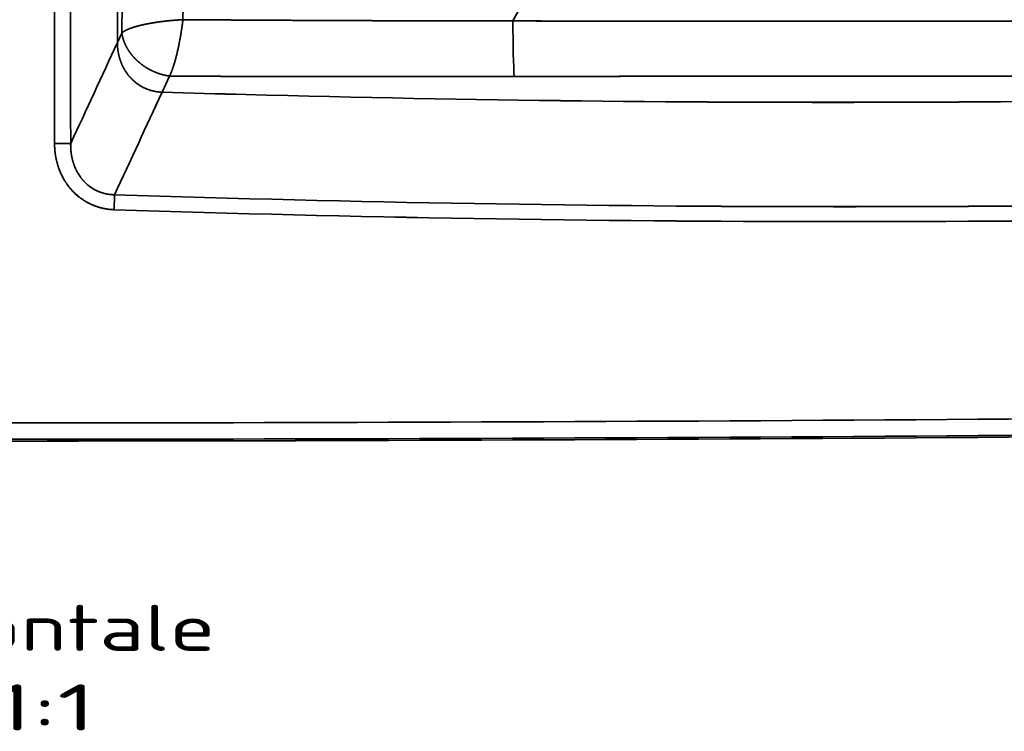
# Model space of a CAD drawing. Extents: x -14 to 1629, y 27 to 1244.
# Tile 10 of 17: x 605 to 904, y 27 to 243. Entities that reach past the tile are written whole.
import ezdxf
from ezdxf.enums import TextEntityAlignment as Align

# ---------------------------------------------------------------- set-up
doc = ezdxf.new("R2010")
doc.units = 0
doc.layers.get('0').update_dxf_attribs({"lineweight": 13})
doc.styles.get("Standard").update_dxf_attribs({"font": 'isocp.shx'})

# ---------------------------------------------------------------- blocks, each defined once
blk = doc.blocks.new('BLOCK78')
at = {"color": 7, "lineweight": 13}
for s, p, p2 in [('Vista frontale', (-100, -579.43), (70.02, -579.43)), ('Scala:', (-100, -603.61), (-27.14, -603.61)), ('  1:1', (-27.14, -603.61), (33.59, -603.61))]:
    blk.add_text(s, height=14, dxfattribs=at).set_placement(p, p2, align=Align.FIT)
blk = doc.blocks.new('BLOCK80')
at = {"color": 7, "lineweight": 35}
for p, q in [((40.15, -151.02), (40.15, -394.6)), ((40.15, -151.02), (40.15, -394.6)), ((160.24, -388.04), (240.19, -241.68)), ((240.19, -241.68), (160.24, -388.04))]:
    blk.add_line(p, q, dxfattribs=at)
at = {"color": 7, "lineweight": 35, "ltscale": 0.000365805}
blk.add_line((51.3, -388.56), (51.31, -388.56), dxfattribs=at)
at = {"color": 7, "lineweight": 35, "ltscale": 0.079884}
blk.add_line((41.5, -391.71), (40.15, -394.6), dxfattribs=at)
blk.add_line((41.5, -391.71), (40.15, -394.6), dxfattribs=at)
at = {"color": 7, "lineweight": 35, "ltscale": 0.134455}
blk.add_line((55.98, -404.79), (53.73, -409.67), dxfattribs=at)
blk.add_line((55.98, -404.79), (53.73, -409.67), dxfattribs=at)
at = {"color": 7, "lineweight": 35, "ltscale": 0.113786}
blk.add_line((39.15, -445.38), (39.3, -440.83), dxfattribs=at)
blk.add_line((39.15, -445.38), (39.3, -440.83), dxfattribs=at)
at = {"color": 7, "lineweight": 35}
for centre, radius, start, end in [((385473.73, -124.99), 385452.77, 180.0029945, 180.044643), ((385455.75, -124.99), 385434.8, 180.0029935, 180.044644), ((370326.68, -124.98), 370300.84, 180.0031179, 180.0464679), ((370343.53, -124.97), 370317.69, 180.0031189, 180.0464669), ((-95212.12, 43610.1), 104925.73, 335.1855122, 335.2039777), ((-95210.45, 43609.33), 104923.89, 335.185512, 335.2039778), ((-97002.55, 44516.16), 106949.76, 335.1429198, 335.1613161), ((-97001.95, 44515.89), 106949.1, 335.1429198, 335.1613161), ((257.5, 6312.43), 6725.19, 268.263669, 271.736331), ((257.5, 6312.83), 6725.6, 268.263774, 271.736226), ((-4.03, 41168.25), 41678.42, 270.005541, 270.834428), ((-4.03, 41168.22), 41678.39, 270.005541, 270.834428), ((-2.32, 41172.51), 41687.65, 270.003188, 270.832001), ((-2.32, 41172.38), 41687.52, 270.003187, 270.832002), ((-2.38, 41172.02), 41687.69, 270.003277, 270.831698), ((-2.39, 41172.28), 41687.94, 270.00328, 270.831696)]:
    blk.add_arc(centre, radius, start, end, dxfattribs=at)
for centre, major_axis, ratio, start_param, end_param in [((160.92, -386.79), (0.03, -20), 0.034283, 4.774838, 5.846596), ((160.92, -386.79), (0.03, -20), 0.034283, 4.774838, 5.846596), ((-2819.89, 144916.83), (3231.24, -145359.62), 0.21563, 6.271322, 6.285242), ((-2861.14, 146022.94), (3273.29, -146465.72), 0.214813, 6.271342, 6.285209), ((-2821.08, 150952.7), (3226.06, -151400.17), 0.211358, 6.271759, 6.285403), ((-2760.7, 146622.19), (3167.21, -147069.64), 0.214445, 6.271544, 6.285387)]:
    blk.add_ellipse(centre, major_axis=major_axis, ratio=ratio, start_param=start_param, end_param=end_param, dxfattribs=at)
for points, knots in [([(41.5, -391.71), (41.51, -390.43), (41.52, -389.15), (41.54, -387.91), (41.55, -385.97), (41.57, -384.02), (41.58, -383.44), (41.59, -382.15), (41.6, -380.87), (41.61, -380.24), (41.62, -379.12), (41.63, -377.98), (41.64, -377.48), (41.64, -376.93), (41.65, -376.37), (41.65, -376.32), (41.65, -376.15), (41.65, -375.98), (41.65, -375.87), (41.66, -375.63), (41.66, -375.4), (41.66, -375.32), (41.68, -373.53), (41.7, -371.73), (41.71, -369.97), (41.73, -367.95), (41.75, -365.92), (41.76, -365.27), (41.76, -364.55), (41.77, -363.83), (41.77, -363.44), (41.78, -362.85), (41.78, -362.27), (41.79, -362.07), (41.79, -361.68), (41.79, -361.28), (41.8, -361.09), (41.8, -360.5), (41.81, -359.91), (41.81, -359.52), (41.82, -358.42), (41.83, -357.33), (41.84, -355.85), (41.85, -355.04), (41.86, -354.22), (41.86, -354.1), (41.86, -353.88), (41.86, -353.65), (41.87, -353.53), (41.87, -353.19), (41.87, -352.84), (41.87, -352.64), (41.88, -352.12), (41.88, -351.57), (41.89, -351.27), (41.89, -350.57), (41.9, -349.87), (41.9, -349.45), (41.91, -348.8), (41.91, -348.16), (41.91, -348.12), (41.92, -347.67), (41.92, -347.23), (41.92, -347.03), (41.93, -346.55), (41.93, -346.09), (41.93, -345.83), (41.94, -345.34), (41.94, -344.86), (41.94, -344.64), (41.95, -344.31), (41.95, -344), (41.95, -343.89), (41.95, -343.68), (41.95, -343.47), (41.96, -343.37), (41.99, -339.06), (42.03, -334.76), (42.07, -330.33), (42.1, -325.52), (42.14, -320.74), (42.14, -320.28), (42.15, -319.22), (42.16, -318.15), (42.16, -317.63), (42.17, -316.71), (42.18, -315.8), (42.18, -315.41), (42.2, -312.27), (42.22, -309.14), (42.24, -306.39), (42.27, -302.54), (42.29, -298.69), (42.3, -297.6), (42.31, -295.42), (42.33, -293.24), (42.33, -292.14), (42.4, -280.13), (42.46, -268.1), (42.51, -257.1), (42.55, -244.71), (42.57, -232.32), (42.57, -231.5), (42.58, -227.67), (42.58, -223.84), (42.58, -221.88), (42.59, -216.88), (42.59, -211.88), (42.59, -209.41), (42.59, -204.48), (42.58, -199.54), (42.58, -197.08), (42.58, -193.65), (42.57, -190.23), (42.57, -188.59), (42.57, -186.49), (42.56, -184.39), (42.56, -183.5), (42.56, -181.32), (42.55, -179.16), (42.55, -178.04), (42.54, -176.23), (42.54, -174.42), (42.54, -173.63), (42.53, -172.71), (42.53, -171.79), (42.53, -171.66), (42.53, -171.4), (42.53, -171.14), (42.53, -171.01), (42.53, -170.83), (42.53, -170.65), (42.53, -170.6), (42.53, -170.5), (42.53, -170.4), (42.53, -170.34), (42.53, -169.99), (42.53, -169.63), (42.52, -169.32), (42.52, -168.5), (42.52, -167.65), (42.52, -167.07), (42.51, -165.75), (42.51, -164.44), (42.51, -163.57), (42.5, -162.8), (42.5, -162.04), (42.5, -162.01), (42.5, -161.95), (42.5, -161.89), (42.5, -161.86), (42.5, -161.77), (42.5, -161.67), (42.5, -161.6), (42.5, -161.51), (42.5, -161.42), (42.5, -161.4), (42.5, -160.66), (42.49, -159.93), (42.49, -159.23), (42.49, -158.26), (42.48, -157.37), (42.48, -157.07), (42.48, -156.1), (42.48, -155.1), (42.47, -154.37), (42.47, -153.49), (42.47, -152.59), (42.47, -152.51), (42.47, -152.35), (42.47, -152.19), (42.47, -152.11), (42.47, -152.03), (42.47, -151.95)], [0, 0, 0, 0, 0, 0, 9.426616, 9.426616, 9.426616, 14.212039, 14.212039, 14.212039, 18.90034, 18.90034, 18.90034, 22.540461, 22.540461, 22.540461, 22.944935, 22.944935, 22.944935, 23.753885, 23.753885, 23.753885, 24.612856, 24.612856, 24.612856, 36.806876, 36.806876, 36.806876, 39.186891, 39.186891, 39.186891, 42.032621, 42.032621, 42.032621, 43.455477, 43.455477, 43.455477, 44.878333, 44.878333, 44.878333, 47.724046, 47.724046, 47.724046, 52.827337, 52.827337, 52.827337, 53.64998, 53.64998, 53.64998, 54.472623, 54.472623, 54.472623, 56.174358, 56.174358, 56.174358, 58.180832, 58.180832, 58.180832, 60.725507, 60.725507, 60.725507, 62.265988, 62.265988, 62.265988, 63.551687, 63.551687, 63.551687, 65.278864, 65.278864, 65.278864, 66.786843, 66.786843, 66.786843, 67.540838, 67.540838, 67.540838, 68.294832, 68.294832, 68.294832, 98.574581, 98.574581, 98.574581, 102.414325, 102.414325, 102.414325, 106.148413, 106.148413, 106.148413, 108.948988, 108.948988, 108.948988, 128.552987, 128.552987, 128.552987, 136.294219, 136.294219, 136.294219, 144.035451, 144.035451, 144.035451, 221.532276, 221.532276, 221.532276, 230.648424, 230.648424, 230.648424, 248.338542, 248.338542, 248.338542, 265.571947, 265.571947, 265.571947, 282.805352, 282.805352, 282.805352, 289.512615, 289.512615, 289.512615, 297.528384, 297.528384, 297.528384, 304.803013, 304.803013, 304.803013, 310.351281, 310.351281, 310.351281, 311.276032, 311.276032, 311.276032, 312.200783, 312.200783, 312.200783, 312.557366, 312.557366, 312.557366, 312.913949, 312.913949, 312.913949, 315.044236, 315.044236, 315.044236, 318.498368, 318.498368, 318.498368, 323.636116, 323.636116, 323.636116, 323.831729, 323.831729, 323.831729, 324.027343, 324.027343, 324.027343, 324.409476, 324.409476, 324.409476, 324.613439, 324.613439, 324.613439, 329.597806, 329.597806, 329.597806, 332.201652, 332.201652, 332.201652, 338.080239, 338.080239, 338.080239, 338.647223, 338.647223, 338.647223, 339.214206, 339.214206, 339.214206, 339.214206, 339.214206, 339.214206]), ([(42.47, -151.95), (42.47, -152), (42.47, -152.05), (42.47, -152.11), (42.47, -152.21), (42.47, -152.32), (42.47, -152.37), (42.47, -152.45), (42.47, -152.53), (42.47, -152.56), (42.47, -152.63), (42.47, -152.7), (42.47, -152.73), (42.47, -153.28), (42.47, -153.82), (42.47, -154.32), (42.48, -154.94), (42.48, -155.54), (42.48, -155.63), (42.48, -155.93), (42.48, -156.21), (42.48, -156.35), (42.48, -156.55), (42.48, -156.76), (42.48, -156.83), (42.48, -156.98), (42.48, -157.13), (42.48, -157.2), (42.49, -157.94), (42.49, -158.72), (42.49, -159.48), (42.49, -160.34), (42.5, -161.21), (42.5, -161.25), (42.5, -161.38), (42.5, -161.5), (42.5, -161.58), (42.5, -161.73), (42.5, -161.89), (42.5, -161.96), (42.5, -162.08), (42.5, -162.2), (42.5, -162.24), (42.5, -162.81), (42.5, -163.39), (42.51, -163.96), (42.51, -165.05), (42.51, -166.16), (42.52, -166.69), (42.52, -167.74), (42.52, -168.77), (42.52, -169.27), (42.53, -169.84), (42.53, -170.4), (42.53, -170.47), (42.53, -170.61), (42.53, -170.75), (42.53, -170.81), (42.53, -170.9), (42.53, -171), (42.53, -171.03), (42.53, -171.08), (42.53, -171.13), (42.53, -171.16), (42.53, -171.24), (42.53, -171.32), (42.53, -171.38), (42.53, -171.53), (42.53, -171.69), (42.53, -171.81), (42.53, -171.93), (42.53, -172.05), (42.53, -172.09), (42.53, -172.16), (42.53, -172.23), (42.53, -172.26), (42.54, -174.12), (42.54, -175.96), (42.55, -177.67), (42.55, -179.73), (42.56, -181.81), (42.56, -182.08), (42.56, -182.62), (42.56, -183.16), (42.56, -183.43), (42.56, -183.97), (42.56, -184.52), (42.56, -184.8), (42.56, -185.35), (42.57, -185.89), (42.57, -186.16), (42.57, -188.66), (42.57, -191.16), (42.58, -193.39), (42.58, -196.23), (42.58, -199.07), (42.58, -199.68), (42.59, -202.12), (42.59, -204.53), (42.59, -206.22), (42.59, -208.33), (42.59, -210.46), (42.59, -210.75), (42.59, -214.61), (42.59, -218.47), (42.58, -222.03), (42.58, -227.04), (42.57, -232.06), (42.57, -233.2), (42.56, -235.75), (42.56, -238.31), (42.55, -239.18), (42.55, -241.33), (42.54, -243.48), (42.54, -244.54), (42.54, -246.12), (42.53, -247.69), (42.53, -248.21), (42.53, -249.26), (42.52, -250.31), (42.52, -250.83), (42.5, -259.68), (42.46, -268.52), (42.42, -276.74), (42.37, -286.29), (42.31, -295.88), (42.31, -296.69), (42.28, -301.26), (42.25, -305.83), (42.22, -309.09), (42.2, -312.42), (42.18, -315.74), (42.18, -315.8), (42.17, -316.1), (42.17, -316.39), (42.17, -316.57), (42.17, -316.89), (42.17, -317.22), (42.16, -317.3), (42.16, -317.49), (42.16, -317.67), (42.16, -317.76), (42.16, -318.03), (42.16, -318.29), (42.16, -318.47), (42.15, -318.98), (42.15, -319.47), (42.15, -319.76), (42.14, -320.25), (42.14, -320.77), (42.14, -320.94), (42.14, -321.27), (42.13, -321.6), (42.13, -321.79), (42.13, -322.47), (42.12, -323.14), (42.12, -323.64), (42.11, -324.35), (42.11, -325.08), (42.1, -325.25), (42.08, -329), (42.05, -332.76), (42.02, -336.44), (41.99, -339.96), (41.95, -343.49), (41.95, -343.51), (41.95, -343.59), (41.95, -343.66), (41.95, -343.71), (41.95, -343.81), (41.95, -343.9), (41.95, -343.95), (41.95, -344.05), (41.95, -344.15), (41.95, -344.19), (41.94, -344.75), (41.94, -345.34), (41.93, -345.96), (41.92, -347.31), (41.91, -348.67), (41.9, -349.51), (41.89, -350.62), (41.88, -351.68), (41.88, -352), (41.88, -352.38), (41.87, -352.75), (41.87, -352.82), (41.87, -352.97), (41.87, -353.12), (41.87, -353.19), (41.85, -354.87), (41.84, -356.55), (41.82, -358.15), (41.81, -359.83), (41.79, -361.51), (41.79, -361.6), (41.79, -361.76), (41.79, -361.93), (41.79, -362.01), (41.78, -362.26), (41.78, -362.51), (41.78, -362.66), (41.78, -362.95), (41.78, -363.25), (41.77, -363.37), (41.77, -363.64), (41.77, -363.9), (41.77, -364.03), (41.76, -364.41), (41.76, -364.77), (41.76, -364.99), (41.76, -365.39), (41.75, -365.79), (41.75, -365.98), (41.75, -366.31), (41.74, -366.66), (41.74, -366.8), (41.74, -367.08), (41.74, -367.36), (41.73, -367.6), (41.72, -369.09), (41.71, -370.58), (41.69, -371.97), (41.68, -373.37), (41.66, -374.77), (41.66, -374.82), (41.66, -374.93), (41.66, -375.04), (41.66, -375.1), (41.66, -375.18), (41.66, -375.26), (41.66, -375.29), (41.66, -375.34), (41.66, -375.39), (41.66, -375.41), (41.66, -375.54), (41.66, -375.67), (41.65, -375.78), (41.65, -375.91), (41.65, -376.04), (41.65, -376.06), (41.65, -376.11), (41.65, -376.17), (41.65, -376.2), (41.65, -376.28), (41.65, -376.36), (41.65, -376.42), (41.65, -376.53), (41.65, -376.64), (41.65, -376.69), (41.64, -377.18), (41.64, -377.67), (41.63, -378.11), (41.63, -378.78), (41.62, -379.45), (41.62, -379.63), (41.61, -380.07), (41.61, -380.52), (41.61, -380.74), (41.6, -381.6), (41.59, -382.46), (41.58, -383.09), (41.57, -383.99), (41.56, -384.89), (41.56, -385.18), (41.55, -386.64), (41.53, -388.1), (41.52, -389.27), (41.51, -390.49), (41.5, -391.71)], [0, 0, 0, 0, 0, 0, 0.350169, 0.350169, 0.350169, 0.713518, 0.713518, 0.713518, 1.053398, 1.053398, 1.053398, 1.220348, 1.220348, 1.220348, 4.940394, 4.940394, 4.940394, 6.133035, 6.133035, 6.133035, 7.450825, 7.450825, 7.450825, 8.106206, 8.106206, 8.106206, 8.778627, 8.778627, 8.778627, 14.502485, 14.502485, 14.502485, 14.810606, 14.810606, 14.810606, 15.367258, 15.367258, 15.367258, 15.923911, 15.923911, 15.923911, 16.202242, 16.202242, 16.202242, 19.846791, 19.846791, 19.846791, 23.238545, 23.238545, 23.238545, 26.557521, 26.557521, 26.557521, 27.102863, 27.102863, 27.102863, 27.644532, 27.644532, 27.644532, 27.827224, 27.827224, 27.827224, 28.009915, 28.009915, 28.009915, 28.371866, 28.371866, 28.371866, 28.939662, 28.939662, 28.939662, 29.186474, 29.186474, 29.186474, 29.433287, 29.433287, 29.433287, 42.003207, 42.003207, 42.003207, 43.866993, 43.866993, 43.866993, 45.730779, 45.730779, 45.730779, 47.594605, 47.594605, 47.594605, 49.458431, 49.458431, 49.458431, 64.833227, 64.833227, 64.833227, 69.026409, 69.026409, 69.026409, 81.663995, 81.663995, 81.663995, 83.71322, 83.71322, 83.71322, 108.238821, 108.238821, 108.238821, 118.322427, 118.322427, 118.322427, 125.855361, 125.855361, 125.855361, 133.079802, 133.079802, 133.079802, 136.692021, 136.692021, 136.692021, 140.304241, 140.304241, 140.304241, 197.801835, 197.801835, 197.801835, 206.812165, 206.812165, 206.812165, 229.529532, 229.529532, 229.529532, 229.940137, 229.940137, 229.940137, 231.637892, 231.637892, 231.637892, 232.279393, 232.279393, 232.279393, 232.909975, 232.909975, 232.909975, 234.171136, 234.171136, 234.171136, 236.734771, 236.734771, 236.734771, 237.902216, 237.902216, 237.902216, 239.027983, 239.027983, 239.027983, 242.649787, 242.649787, 242.649787, 244.047174, 244.047174, 244.047174, 268.493895, 268.493895, 268.493895, 268.671642, 268.671642, 268.671642, 269.027137, 269.027137, 269.027137, 269.382819, 269.382819, 269.382819, 269.750928, 269.750928, 269.750928, 273.198581, 273.198581, 273.198581, 277.909115, 277.909115, 277.909115, 279.938195, 279.938195, 279.938195, 280.460586, 280.460586, 280.460586, 280.982977, 280.982977, 280.982977, 292.181503, 292.181503, 292.181503, 292.7674, 292.7674, 292.7674, 293.353296, 293.353296, 293.353296, 294.52508, 294.52508, 294.52508, 295.466098, 295.466098, 295.466098, 296.389459, 296.389459, 296.389459, 298.17299, 298.17299, 298.17299, 299.641077, 299.641077, 299.641077, 300.689198, 300.689198, 300.689198, 301.582755, 301.582755, 301.582755, 311.005181, 311.005181, 311.005181, 311.372003, 311.372003, 311.372003, 311.731313, 311.731313, 311.731313, 311.910975, 311.910975, 311.910975, 312.090636, 312.090636, 312.090636, 312.809089, 312.809089, 312.809089, 312.988862, 312.988862, 312.988862, 313.168635, 313.168635, 313.168635, 313.528036, 313.528036, 313.528036, 313.873529, 313.873529, 313.873529, 316.985772, 316.985772, 316.985772, 318.612538, 318.612538, 318.612538, 320.167122, 320.167122, 320.167122, 324.845489, 324.845489, 324.845489, 326.523415, 326.523415, 326.523415, 335.117572, 335.117572, 335.117572, 335.117572, 335.117572, 335.117572]), ([(60.05, -387.65), (60.05, -387.25), (60.06, -386.86), (60.06, -386.46), (60.07, -385.67), (60.07, -384.88), (60.07, -384.49), (60.09, -382.83), (60.1, -381.19), (60.11, -380.01), (60.12, -378.68), (60.13, -377.34), (60.13, -377.27), (60.13, -377.01), (60.13, -376.75), (60.13, -376.52), (60.13, -376.26), (60.14, -376), (60.14, -375.93), (60.14, -375.6), (60.14, -375.27), (60.14, -375), (60.16, -373.14), (60.17, -371.26), (60.18, -369.61), (60.2, -367.35), (60.21, -365.1), (60.21, -364.66), (60.22, -363.7), (60.23, -362.73), (60.23, -362.51), (60.24, -361.29), (60.24, -360.06), (60.25, -359.16), (60.26, -357.95), (60.27, -356.74), (60.27, -356.44), (60.27, -355.83), (60.28, -355.23), (60.28, -354.93), (60.28, -354.54), (60.28, -354.16), (60.28, -354.08), (60.28, -353.76), (60.29, -353.44), (60.29, -353.21), (60.29, -352.74), (60.29, -352.25), (60.3, -352.01), (60.3, -351.54), (60.3, -351.07), (60.3, -350.83), (60.31, -350.35), (60.31, -349.86), (60.31, -349.62), (60.31, -349.15), (60.32, -348.68), (60.32, -348.37), (60.32, -347.82), (60.32, -347.27), (60.33, -346.95), (60.33, -346.29), (60.33, -345.64), (60.34, -345.32), (60.34, -344.82), (60.34, -344.34), (60.34, -344.17), (60.36, -341.39), (60.37, -338.61), (60.39, -335.94), (60.41, -331.53), (60.44, -327.12), (60.44, -325.36), (60.45, -323.27), (60.46, -321.19), (60.47, -320.86), (60.47, -320.2), (60.47, -319.54), (60.47, -319.21), (60.48, -318.55), (60.48, -317.9), (60.48, -317.57), (60.48, -316.99), (60.49, -316.42), (60.49, -315.76), (60.5, -314.2), (60.5, -312.64), (60.51, -311.33), (60.52, -308.07), (60.54, -304.8), (60.55, -302.69), (60.56, -299.75), (60.57, -296.8), (60.57, -295.81), (60.62, -283.5), (60.65, -271.19), (60.68, -259.8), (60.7, -247.05), (60.72, -234.29), (60.72, -233.47), (60.72, -231.08), (60.72, -228.7), (60.72, -227.26), (60.72, -223.78), (60.73, -220.3), (60.73, -217.93), (60.73, -214.38), (60.73, -210.83), (60.73, -209.65), (60.73, -207.28), (60.73, -204.91), (60.73, -203.73), (60.73, -201.36), (60.73, -199), (60.72, -197.81), (60.72, -195.32), (60.72, -192.82), (60.72, -192.16), (60.72, -190.15), (60.72, -188.13), (60.72, -187.43), (60.72, -185.99), (60.71, -184.56), (60.71, -184.02), (60.71, -182.02), (60.71, -180.03), (60.71, -178.89), (60.71, -176.73), (60.7, -174.56), (60.7, -173.64), (60.7, -172.56), (60.7, -171.48), (60.7, -171.33), (60.7, -171.02), (60.7, -170.71), (60.7, -170.57), (60.7, -170.36), (60.7, -170.16), (60.7, -170.1), (60.69, -169.69), (60.69, -169.28), (60.69, -168.91), (60.69, -167.99), (60.69, -167.05), (60.69, -166.46), (60.69, -165.16), (60.68, -163.87), (60.68, -163.09), (60.68, -162.38), (60.68, -161.68), (60.68, -161.66), (60.68, -161.6), (60.68, -161.53), (60.68, -161.48), (60.68, -161.39), (60.68, -161.29), (60.68, -161.24), (60.68, -161.18), (60.68, -161.11), (60.68, -161.09), (60.68, -161.05), (60.68, -161.01), (60.68, -160.99), (60.68, -160.25), (60.68, -159.51), (60.68, -158.8), (60.67, -157.94), (60.67, -157.13), (60.67, -156.93), (60.67, -156.73), (60.67, -156.53)], [0, 0, 0, 0, 0, 0, 2.891993, 2.891993, 2.891993, 5.783986, 5.783986, 5.783986, 15.041386, 15.041386, 15.041386, 15.523419, 15.523419, 15.523419, 16.939536, 16.939536, 16.939536, 17.421588, 17.421588, 17.421588, 19.349734, 19.349734, 19.349734, 30.945828, 30.945828, 30.945828, 35.604198, 35.604198, 35.604198, 37.943934, 37.943934, 37.943934, 44.493365, 44.493365, 44.493365, 46.676508, 46.676508, 46.676508, 48.859652, 48.859652, 48.859652, 49.434775, 49.434775, 49.434775, 51.185314, 51.185314, 51.185314, 52.726042, 52.726042, 52.726042, 54.266771, 54.266771, 54.266771, 55.809565, 55.809565, 55.809565, 57.239066, 57.239066, 57.239066, 59.293274, 59.293274, 59.293274, 61.551551, 61.551551, 61.551551, 62.787227, 62.787227, 62.787227, 81.539001, 81.539001, 81.539001, 94.025535, 94.025535, 94.025535, 96.366751, 96.366751, 96.366751, 98.707967, 98.707967, 98.707967, 101.049183, 101.049183, 101.049183, 102.809913, 102.809913, 102.809913, 112.174774, 112.174774, 112.174774, 125.992646, 125.992646, 125.992646, 133.016311, 133.016311, 133.016311, 213.081943, 213.081943, 213.081943, 221.939869, 221.939869, 221.939869, 229.718881, 229.718881, 229.718881, 246.178359, 246.178359, 246.178359, 254.418261, 254.418261, 254.418261, 262.658162, 262.658162, 262.658162, 270.898064, 270.898064, 270.898064, 280.057576, 280.057576, 280.057576, 284.934512, 284.934512, 284.934512, 290.093485, 290.093485, 290.093485, 298.884117, 298.884117, 298.884117, 305.366501, 305.366501, 305.366501, 306.446927, 306.446927, 306.446927, 307.541663, 307.541663, 307.541663, 307.901806, 307.901806, 307.901806, 310.41273, 310.41273, 310.41273, 314.083748, 314.083748, 314.083748, 318.846731, 318.846731, 318.846731, 318.994497, 318.994497, 318.994497, 319.278488, 319.278488, 319.278488, 319.564748, 319.564748, 319.564748, 319.7076, 319.7076, 319.7076, 319.850452, 319.850452, 319.850452, 324.909966, 324.909966, 324.909966, 326.625304, 326.625304, 326.625304, 326.625304, 326.625304, 326.625304]), ([(41.5, -391.71), (41.9, -391.31), (42.52, -390.91), (43.32, -390.54), (46.34, -389.42), (50.49, -388.58), (53.59, -388.14), (56.81, -387.83), (60.05, -387.65)], [0, 0, 0, 0, 0, 0, 10.348909, 10.348909, 10.348909, 33.309163, 33.309163, 33.309163, 33.309163, 33.309163, 33.309163]), ([(60.05, -387.65), (59.47, -387.68), (58.9, -387.72), (58.33, -387.76), (56.68, -387.88), (55.08, -388.04), (54.05, -388.16), (52.11, -388.41), (50.26, -388.72), (49.4, -388.87), (47.55, -389.25), (45.87, -389.68), (45, -389.94), (43.85, -390.34), (42.88, -390.78), (42.6, -390.93), (42.18, -391.16), (41.83, -391.41), (41.71, -391.51), (41.6, -391.61), (41.5, -391.71)], [0, 0, 0, 0, 0, 0, 3.997783, 3.997783, 3.997783, 11.622852, 11.622852, 11.622852, 18.742857, 18.742857, 18.742857, 27.442544, 27.442544, 27.442544, 31.422128, 31.422128, 31.422128, 33.934683, 33.934683, 33.934683, 33.934683, 33.934683, 33.934683]), ([(60.05, -387.65), (59.78, -389.81), (59.46, -391.95), (59.1, -394.04), (58.33, -397.8), (57.41, -401.14), (56.96, -402.57), (56.47, -403.81), (55.98, -404.79)], [0, 0, 0, 0, 0, 0, 15.402603, 15.402603, 15.402603, 28.63892, 28.63892, 28.63892, 28.63892, 28.63892, 28.63892]), ([(55.98, -404.79), (56.07, -404.61), (56.16, -404.41), (56.25, -404.21), (56.44, -403.79), (56.62, -403.34), (56.71, -403.1), (56.89, -402.61), (57.07, -402.09), (57.16, -401.82), (57.43, -400.97), (57.69, -400.06), (57.87, -399.43), (58.3, -397.73), (58.7, -395.92), (58.94, -394.77), (59.23, -393.16), (59.5, -391.51), (59.57, -391.08), (59.71, -390.2), (59.83, -389.31), (59.9, -388.86), (59.96, -388.34), (60.03, -387.82), (60.04, -387.77), (60.04, -387.71), (60.05, -387.65)], [0, 0, 0, 0, 0, 0, 2.545287, 2.545287, 2.545287, 5.1654, 5.1654, 5.1654, 7.860816, 7.860816, 7.860816, 13.498443, 13.498443, 13.498443, 22.549587, 22.549587, 22.549587, 25.720693, 25.720693, 25.720693, 28.973675, 28.973675, 28.973675, 29.383773, 29.383773, 29.383773, 29.383773, 29.383773, 29.383773]), ([(160.24, -388.04), (150.08, -388.03), (139.92, -388.01), (129.73, -387.99), (110.8, -387.93), (91.99, -387.85), (83.27, -387.8), (74.46, -387.75), (65.69, -387.69), (65.56, -387.69), (65.32, -387.69), (65.08, -387.69), (64.96, -387.69), (64.72, -387.68), (64.47, -387.68), (64.36, -387.68), (64.11, -387.68), (63.89, -387.68), (63.8, -387.68), (63.59, -387.68), (63.37, -387.67), (63.22, -387.67), (62.98, -387.67), (62.75, -387.67), (62.62, -387.67), (62.39, -387.67), (62.15, -387.66), (62.01, -387.66), (61.79, -387.66), (61.58, -387.66), (61.48, -387.66), (61.25, -387.66), (61, -387.66), (60.89, -387.66), (60.65, -387.65), (60.41, -387.65), (60.29, -387.65), (60.17, -387.65), (60.05, -387.65)], [0, 0, 0, 0, 0, 0, 82.237236, 82.237236, 82.237236, 153.734158, 153.734158, 153.734158, 154.735651, 154.735651, 154.735651, 155.737144, 155.737144, 155.737144, 156.739401, 156.739401, 156.739401, 157.761145, 157.761145, 157.761145, 158.721294, 158.721294, 158.721294, 159.723016, 159.723016, 159.723016, 160.692847, 160.692847, 160.692847, 161.708891, 161.708891, 161.708891, 162.732422, 162.732422, 162.732422, 163.73409, 163.73409, 163.73409, 163.73409, 163.73409, 163.73409]), ([(160.24, -388.04), (152, -388.03), (143.8, -388.02), (135.56, -388), (123.38, -387.97), (111.25, -387.93), (107.24, -387.91), (99.28, -387.88), (91.33, -387.84), (87.25, -387.82), (81.3, -387.79), (75.35, -387.75), (73.58, -387.74), (70.91, -387.73), (68.24, -387.71), (67.59, -387.7), (66.61, -387.7), (65.63, -387.69), (65.31, -387.69), (64.64, -387.68), (63.98, -387.68), (63.69, -387.68), (63.05, -387.67), (62.42, -387.67), (62.12, -387.66), (61.52, -387.66), (60.93, -387.66), (60.64, -387.65), (60.34, -387.65), (60.05, -387.65)], [0, 0, 0, 0, 0, 0, 57.181443, 57.181443, 57.181443, 85.524287, 85.524287, 85.524287, 113.518085, 113.518085, 113.518085, 127.892975, 127.892975, 127.892975, 132.559202, 132.559202, 132.559202, 134.892317, 134.892317, 134.892317, 137.291586, 137.291586, 137.291586, 139.469487, 139.469487, 139.469487, 141.647389, 141.647389, 141.647389, 141.647389, 141.647389, 141.647389]), ([(454.95, -387.65), (454.68, -387.65), (454.41, -387.65), (454.14, -387.66), (453.73, -387.66), (453.31, -387.66), (453.18, -387.66), (452.91, -387.66), (452.64, -387.67), (452.5, -387.67), (452.09, -387.67), (451.68, -387.67), (451.4, -387.68), (450.98, -387.68), (450.56, -387.68), (450.45, -387.68), (450.17, -387.68), (449.89, -387.69), (449.75, -387.69), (449.16, -387.69), (448.56, -387.7), (448.1, -387.7), (447.18, -387.7), (446.26, -387.71), (445.8, -387.71), (445.02, -387.72), (444.23, -387.72), (443.24, -387.73), (442.29, -387.74), (441.34, -387.74), (441.52, -387.74), (440.55, -387.75), (439.59, -387.75), (439.24, -387.76), (438.71, -387.76), (438.19, -387.76), (438.05, -387.76), (437.69, -387.76), (437.33, -387.77), (437.16, -387.77), (436.8, -387.77), (436.44, -387.77), (436.31, -387.77), (435.95, -387.78), (435.59, -387.78), (435.42, -387.78), (434.95, -387.78), (434.48, -387.78), (433.93, -387.79), (433.29, -387.79), (432.65, -387.79), (432.31, -387.8), (431.79, -387.8), (431.27, -387.8), (431.09, -387.8), (430.75, -387.8), (430.4, -387.81), (430.23, -387.81), (429.5, -387.81), (428.77, -387.81), (427.52, -387.82), (426.44, -387.83), (425.37, -387.83), (424.85, -387.83), (423.85, -387.84), (422.84, -387.84), (422.19, -387.85), (420.65, -387.86), (419.12, -387.86), (418.08, -387.87), (414.94, -387.88), (411.8, -387.89), (409.71, -387.9), (403.05, -387.93), (396.38, -387.95), (391.92, -387.96), (381.39, -387.99), (370.83, -388.02), (364.86, -388.03), (348.99, -388.05), (333.13, -388.07), (323.02, -388.07), (301.85, -388.08), (280.84, -388.09), (270, -388.09), (249.11, -388.09), (228.17, -388.09), (218.41, -388.08), (203.26, -388.08), (188.03, -388.07), (183.01, -388.07), (175.2, -388.06), (167.38, -388.05), (165, -388.05), (162.62, -388.05), (160.24, -388.04)], [0, 0, 0, 0, 0, 0, 2.258445, 2.258445, 2.258445, 3.387671, 3.387671, 3.387671, 4.516897, 4.516897, 4.516897, 6.775365, 6.775365, 6.775365, 7.95813, 7.95813, 7.95813, 9.087365, 9.087365, 9.087365, 12.892556, 12.892556, 12.892556, 16.697747, 16.697747, 16.697747, 19.419275, 19.419275, 19.419275, 24.533274, 24.533274, 24.533274, 27.387122, 27.387122, 27.387122, 28.886113, 28.886113, 28.886113, 30.313043, 30.313043, 30.313043, 31.824759, 31.824759, 31.824759, 33.251679, 33.251679, 33.251679, 35.686874, 35.686874, 35.686874, 38.540717, 38.540717, 38.540717, 39.967639, 39.967639, 39.967639, 41.39456, 41.39456, 41.39456, 45.958116, 45.958116, 45.958116, 50.2389, 50.2389, 50.2389, 54.250948, 54.250948, 54.250948, 62.812509, 62.812509, 62.812509, 79.935611, 79.935611, 79.935611, 117.214573, 117.214573, 117.214573, 165.679187, 165.679187, 165.679187, 246.015163, 246.015163, 246.015163, 338.640266, 338.640266, 338.640266, 418.738767, 418.738767, 418.738767, 462.885269, 462.885269, 462.885269, 482.230095, 482.230095, 482.230095, 482.230095, 482.230095, 482.230095]), ([(454.95, -387.65), (454.35, -387.65), (453.75, -387.66), (453.13, -387.66), (452.09, -387.67), (451.03, -387.68), (450.54, -387.68), (449.66, -387.69), (448.78, -387.69), (448.34, -387.7), (446.56, -387.71), (444.78, -387.72), (443.44, -387.73), (440.19, -387.75), (436.93, -387.77), (434.56, -387.78), (429.57, -387.81), (424.57, -387.84), (421.74, -387.85), (414.08, -387.89), (406.4, -387.92), (401.97, -387.93), (386.76, -387.98), (371.46, -388.02), (360.66, -388.04), (340.5, -388.06), (320.17, -388.08), (310.89, -388.08), (295.29, -388.08), (279.65, -388.09), (273.71, -388.09), (261.52, -388.09), (249.33, -388.09), (243.24, -388.09), (231.09, -388.09), (218.95, -388.08), (212.9, -388.08), (198.66, -388.08), (184.47, -388.07), (176.43, -388.06), (168.32, -388.05), (160.24, -388.04)], [0, 0, 0, 0, 0, 0, 4.570493, 4.570493, 4.570493, 7.741174, 7.741174, 7.741174, 10.985502, 10.985502, 10.985502, 20.716664, 20.716664, 20.716664, 34.671345, 34.671345, 34.671345, 56.926482, 56.926482, 56.926482, 90.0101, 90.0101, 90.0101, 166.190709, 166.190709, 166.190709, 232.583505, 232.583505, 232.583505, 275.025945, 275.025945, 275.025945, 317.337791, 317.337791, 317.337791, 359.587637, 359.587637, 359.587637, 416.781678, 416.781678, 416.781678, 416.781678, 416.781678, 416.781678]), ([(53.73, -409.67), (52.16, -409.63), (50.59, -409.36), (49.07, -408.86), (46.66, -407.65), (44.64, -405.9), (43.88, -405.11), (42.26, -403.02), (41.13, -400.63), (40.65, -399.16), (40.29, -397.35), (40.17, -395.52), (40.16, -395.22), (40.15, -394.91), (40.15, -394.6)], [0, 0, 0, 0, 0, 0, 11.120771, 11.120771, 11.120771, 18.844042, 18.844042, 18.844042, 29.814158, 29.814158, 29.814158, 32.022223, 32.022223, 32.022223, 32.022223, 32.022223, 32.022223]), ([(40.15, -394.6), (40.15, -395.69), (40.23, -396.77), (40.4, -397.84), (40.72, -399.15), (41.17, -400.41), (41.26, -400.66), (41.83, -402.07), (42.57, -403.4), (43.3, -404.44), (44.63, -405.94), (46.2, -407.17), (46.8, -407.58), (48.44, -408.54), (50.23, -409.19), (51.38, -409.48), (52.54, -409.64), (53.73, -409.67)], [0, 0, 0, 0, 0, 0, 7.613537, 7.613537, 7.613537, 9.467126, 9.467126, 9.467126, 18.418336, 18.418336, 18.418336, 23.561761, 23.561761, 23.561761, 31.887961, 31.887961, 31.887961, 31.887961, 31.887961, 31.887961]), ([(41.5, -391.71), (41.5, -391.72), (41.5, -391.73), (41.5, -391.74), (41.5, -391.76), (41.51, -391.78), (41.51, -391.79), (41.51, -391.81), (41.52, -391.83), (41.52, -391.84), (41.61, -392.44), (41.74, -393.03), (41.91, -393.61), (42.22, -394.51), (42.61, -395.37), (42.77, -395.69), (43.11, -396.33), (43.48, -396.94), (43.69, -397.25), (44.73, -398.74), (45.98, -400.08), (47.1, -401.05), (49.01, -402.38), (51.14, -403.42), (51.93, -403.75), (53.19, -404.19), (54.51, -404.53), (54.99, -404.63), (55.48, -404.72), (55.98, -404.79)], [0, 0, 0, 0, 0, 0, 0.071082, 0.071082, 0.071082, 0.142164, 0.142164, 0.142164, 0.21324, 0.21324, 0.21324, 4.607648, 4.607648, 4.607648, 7.239684, 7.239684, 7.239684, 9.968825, 9.968825, 9.968825, 20.724554, 20.724554, 20.724554, 26.649077, 26.649077, 26.649077, 30.013294, 30.013294, 30.013294, 30.013294, 30.013294, 30.013294]), ([(41.5, -391.71), (41.5, -391.71), (41.5, -391.71), (41.5, -391.71), (41.5, -391.72), (41.5, -391.73), (41.5, -391.74), (41.5, -391.76), (41.51, -391.77), (41.51, -391.78), (41.6, -392.39), (41.73, -393.01), (41.91, -393.63), (42.24, -394.57), (42.67, -395.5), (42.83, -395.82), (43.18, -396.45), (43.57, -397.07), (43.77, -397.38), (44.13, -397.88), (44.53, -398.38), (44.69, -398.58), (45.36, -399.36), (46.1, -400.1), (46.7, -400.63), (48.42, -402), (50.36, -403.11), (51.65, -403.69), (53.31, -404.26), (54.98, -404.62), (55.31, -404.69), (55.65, -404.74), (55.98, -404.79)], [0, 0, 0, 0, 0, 0, 0.011026, 0.011026, 0.011026, 0.088166, 0.088166, 0.088166, 0.132236, 0.132236, 0.132236, 5.652479, 5.652479, 5.652479, 8.536292, 8.536292, 8.536292, 11.44089, 11.44089, 11.44089, 13.393902, 13.393902, 13.393902, 19.210168, 19.210168, 19.210168, 29.209601, 29.209601, 29.209601, 31.674234, 31.674234, 31.674234, 31.674234, 31.674234, 31.674234]), ([(160.66, -404.92), (152.04, -404.93), (143.46, -404.94), (134.84, -404.95), (122.06, -404.95), (109.34, -404.95), (105.26, -404.94), (98.95, -404.94), (92.65, -404.92), (90.57, -404.92), (86.47, -404.91), (82.39, -404.9), (80.06, -404.89), (77.02, -404.88), (73.99, -404.87), (72.95, -404.87), (71.07, -404.86), (69.18, -404.85), (67.45, -404.85), (66.35, -404.84), (65.26, -404.84), (64.71, -404.83), (64.17, -404.83), (63.62, -404.83), (63.32, -404.83), (62.62, -404.83), (61.92, -404.82), (61.56, -404.82), (60.78, -404.82), (60, -404.81), (59.66, -404.81), (58.7, -404.8), (57.73, -404.8), (57.15, -404.8), (56.56, -404.79), (55.98, -404.79)], [0, 0, 0, 0, 0, 0, 59.914974, 59.914974, 59.914974, 89.816133, 89.816133, 89.816133, 104.606517, 104.606517, 104.606517, 118.897363, 118.897363, 118.897363, 126.253092, 126.253092, 126.253092, 132.363284, 132.363284, 132.363284, 134.113787, 134.113787, 134.113787, 136.28756, 136.28756, 136.28756, 139.173459, 139.173459, 139.173459, 142.083917, 142.083917, 142.083917, 146.286826, 146.286826, 146.286826, 146.286826, 146.286826, 146.286826]), ([(55.98, -404.79), (56.64, -404.79), (57.29, -404.8), (57.94, -404.8), (58.96, -404.81), (59.96, -404.81), (60.33, -404.81), (61.07, -404.82), (61.81, -404.82), (62.21, -404.82), (62.75, -404.83), (63.3, -404.83), (63.47, -404.83), (63.7, -404.83), (63.93, -404.83), (63.98, -404.83), (64.21, -404.83), (64.45, -404.83), (64.64, -404.83), (65.08, -404.84), (65.53, -404.84), (65.81, -404.84), (66.16, -404.84), (66.49, -404.84), (66.58, -404.84), (66.71, -404.84), (66.85, -404.84), (66.89, -404.84), (68.88, -404.85), (70.88, -404.86), (72.81, -404.87), (75.28, -404.88), (77.75, -404.89), (78.34, -404.89), (79.67, -404.89), (81.02, -404.9), (81.84, -404.9), (83.5, -404.9), (85.14, -404.91), (85.87, -404.91), (88.24, -404.91), (90.63, -404.92), (92.29, -404.92), (94.11, -404.93), (95.92, -404.93), (96.18, -404.93), (96.7, -404.93), (97.23, -404.93), (97.49, -404.93), (100.89, -404.94), (104.29, -404.94), (107.3, -404.95), (111.5, -404.95), (115.69, -404.95), (116.73, -404.95), (126.12, -404.95), (135.51, -404.95), (143.88, -404.94), (152.26, -404.93), (160.66, -404.92)], [0, 0, 0, 0, 0, 0, 4.671589, 4.671589, 4.671589, 7.417503, 7.417503, 7.417503, 10.123801, 10.123801, 10.123801, 11.343866, 11.343866, 11.343866, 11.750558, 11.750558, 11.750558, 12.969605, 12.969605, 12.969605, 14.60335, 14.60335, 14.60335, 15.225245, 15.225245, 15.225245, 15.536192, 15.536192, 15.536192, 29.299149, 29.299149, 29.299149, 33.001587, 33.001587, 33.001587, 38.683862, 38.683862, 38.683862, 44.507169, 44.507169, 44.507169, 55.397505, 55.397505, 55.397505, 57.232602, 57.232602, 57.232602, 59.067699, 59.067699, 59.067699, 81.216207, 81.216207, 81.216207, 88.538985, 88.538985, 88.538985, 147.130442, 147.130442, 147.130442, 147.130442, 147.130442, 147.130442]), ([(459.02, -404.79), (458.56, -404.79), (458.11, -404.79), (457.65, -404.8), (456.76, -404.8), (455.88, -404.81), (455.39, -404.81), (454.33, -404.81), (453.27, -404.82), (452.63, -404.82), (451.57, -404.83), (450.49, -404.83), (449.94, -404.84), (449.06, -404.84), (448.18, -404.84), (447.73, -404.85), (445.95, -404.85), (444.18, -404.86), (442.68, -404.87), (439.39, -404.88), (436.1, -404.89), (433.76, -404.9), (430.26, -404.91), (426.75, -404.91), (425.21, -404.92), (422.14, -404.92), (419.06, -404.93), (417.52, -404.93), (411.33, -404.94), (405.13, -404.95), (400.63, -404.95), (389.59, -404.95), (378.51, -404.95), (372.11, -404.94), (356.45, -404.92), (340.69, -404.9), (331.58, -404.88), (317.11, -404.85), (302.58, -404.83), (297.36, -404.82), (286.13, -404.81), (274.89, -404.8), (268.54, -404.79), (256.3, -404.79), (244.06, -404.79), (237.83, -404.8), (225.53, -404.81), (213.24, -404.83), (207.25, -404.84), (194.2, -404.86), (181.19, -404.88), (174.33, -404.9), (167.48, -404.91), (160.66, -404.92)], [0, 0, 0, 0, 0, 0, 3.352764, 3.352764, 3.352764, 6.619431, 6.619431, 6.619431, 11.378093, 11.378093, 11.378093, 14.503748, 14.503748, 14.503748, 17.799798, 17.799798, 17.799798, 27.424636, 27.424636, 27.424636, 41.720308, 41.720308, 41.720308, 52.842154, 52.842154, 52.842154, 63.964, 63.964, 63.964, 97.572737, 97.572737, 97.572737, 143.255294, 143.255294, 143.255294, 209.003467, 209.003467, 209.003467, 244.87941, 244.87941, 244.87941, 287.415306, 287.415306, 287.415306, 330.206373, 330.206373, 330.206373, 373.280878, 373.280878, 373.280878, 421.641879, 421.641879, 421.641879, 421.641879, 421.641879, 421.641879]), ([(160.66, -404.92), (166.62, -404.91), (172.58, -404.9), (178.56, -404.89), (190.67, -404.87), (202.8, -404.84), (208.31, -404.83), (226.51, -404.81), (244.73, -404.79), (256.8, -404.79), (274.91, -404.79), (293.02, -404.81), (299.06, -404.82), (306.6, -404.83), (314.14, -404.85), (315.64, -404.85), (318.68, -404.86), (321.72, -404.86), (323.12, -404.86), (327.65, -404.87), (332.18, -404.88), (335.18, -404.88), (339.67, -404.89), (344.16, -404.9), (345.65, -404.9), (357.57, -404.92), (369.45, -404.94), (379.83, -404.95), (393.13, -404.96), (406.4, -404.95), (409.34, -404.94), (415.27, -404.94), (421.21, -404.93), (423.88, -404.92), (428.55, -404.91), (433.21, -404.9), (433.03, -404.9), (436.8, -404.89), (440.57, -404.87), (442.67, -404.87), (444.81, -404.86), (446.95, -404.85), (446.98, -404.85), (447.1, -404.85), (447.21, -404.85), (447.29, -404.85), (447.63, -404.85), (447.99, -404.85), (448.3, -404.84), (448.75, -404.84), (449.2, -404.84), (449.36, -404.84), (449.63, -404.84), (449.89, -404.84), (449.99, -404.84), (450.98, -404.83), (451.96, -404.83), (452.79, -404.82), (454.53, -404.81), (456.27, -404.8), (457.16, -404.8), (458.09, -404.79), (459.02, -404.79)], [0, 0, 0, 0, 0, 0, 41.941824, 41.941824, 41.941824, 84.945954, 84.945954, 84.945954, 169.344578, 169.344578, 169.344578, 211.562876, 211.562876, 211.562876, 222.105901, 222.105901, 222.105901, 232.829327, 232.829327, 232.829327, 253.915374, 253.915374, 253.915374, 264.406631, 264.406631, 264.406631, 337.693666, 337.693666, 337.693666, 358.514938, 358.514938, 358.514938, 379.794486, 379.794486, 379.794486, 391.646967, 391.646967, 391.646967, 406.602327, 406.602327, 406.602327, 406.871998, 406.871998, 406.871998, 407.411338, 407.411338, 407.411338, 409.132431, 409.132431, 409.132431, 410.172987, 410.172987, 410.172987, 410.911415, 410.911415, 410.911415, 417.195729, 417.195729, 417.195729, 423.874939, 423.874939, 423.874939, 423.874939, 423.874939, 423.874939]), ([(21.07, -425.32), (22.07, -425.32), (23.08, -425.32), (24.07, -425.31), (25.13, -425.31), (25.75, -425.3), (25.84, -425.3), (25.91, -425.3), (25.96, -425.3)], [0, 0, 0, 0, 0, 0, 7.147812, 7.147812, 7.147812, 8.502266, 8.502266, 8.502266, 8.502266, 8.502266, 8.502266]), ([(21.07, -425.32), (22.07, -425.32), (23.07, -425.32), (24.03, -425.31), (25.12, -425.31), (25.75, -425.3), (25.84, -425.3), (25.91, -425.3), (25.96, -425.3)], [0, 0, 0, 0, 0, 0, 6.691269, 6.691269, 6.691269, 7.888102, 7.888102, 7.888102, 7.888102, 7.888102, 7.888102]), ([(21.07, -425.32), (21.07, -426.88), (21.2, -428.44), (21.46, -429.98), (22.32, -433.2), (23.79, -436.2), (24.74, -437.7), (26.92, -440.38), (29.67, -442.5), (31.12, -443.37), (33.58, -444.46), (36.18, -445.09), (37.16, -445.25), (38.15, -445.35), (39.15, -445.38)], [0, 0, 0, 0, 0, 0, 11.196153, 11.196153, 11.196153, 23.648611, 23.648611, 23.648611, 35.403908, 35.403908, 35.403908, 42.392281, 42.392281, 42.392281, 42.392281, 42.392281, 42.392281]), ([(21.07, -425.32), (21.07, -427.16), (21.25, -429.01), (21.63, -430.85), (22.64, -434.02), (24.28, -436.94), (25.12, -438.15), (27.15, -440.55), (29.65, -442.49), (31.11, -443.36), (33.57, -444.46), (36.17, -445.09), (37.16, -445.25), (38.15, -445.35), (39.15, -445.38)], [0, 0, 0, 0, 0, 0, 12.615639, 12.615639, 12.615639, 22.298206, 22.298206, 22.298206, 33.272926, 33.272926, 33.272926, 39.819084, 39.819084, 39.819084, 39.819084, 39.819084, 39.819084]), ([(25.96, -425.3), (25.92, -426.96), (26.06, -428.62), (26.39, -430.26), (27.31, -433.04), (28.87, -435.51), (29.64, -436.49), (31.52, -438.37), (33.83, -439.72), (35.15, -440.25), (36.79, -440.66), (38.46, -440.81), (38.74, -440.82), (39.02, -440.83), (39.3, -440.83)], [0, 0, 0, 0, 0, 0, 11.898466, 11.898466, 11.898466, 20.721847, 20.721847, 20.721847, 30.663803, 30.663803, 30.663803, 32.640714, 32.640714, 32.640714, 32.640714, 32.640714, 32.640714]), ([(25.96, -425.3), (25.93, -426.69), (26.02, -428.09), (26.25, -429.48), (26.88, -431.83), (27.95, -434.02), (28.48, -434.9), (29.78, -436.69), (31.43, -438.18), (32.4, -438.88), (34.31, -439.93), (36.39, -440.55), (37.35, -440.73), (38.33, -440.83), (39.3, -440.83)], [0, 0, 0, 0, 0, 0, 10.766799, 10.766799, 10.766799, 18.540679, 18.540679, 18.540679, 27.485557, 27.485557, 27.485557, 34.827982, 34.827982, 34.827982, 34.827982, 34.827982, 34.827982])]:
    blk.add_open_spline(points, degree=5, knots=knots, dxfattribs=at)

msp = doc.modelspace()

# ---------------------------------------------------------------- block references
at = {"lineweight": 0}
for name in ['BLOCK80', 'BLOCK78']:
    msp.add_blockref(name, (594.5, 631.13), dxfattribs=at)

doc.saveas('drawing.dxf')
